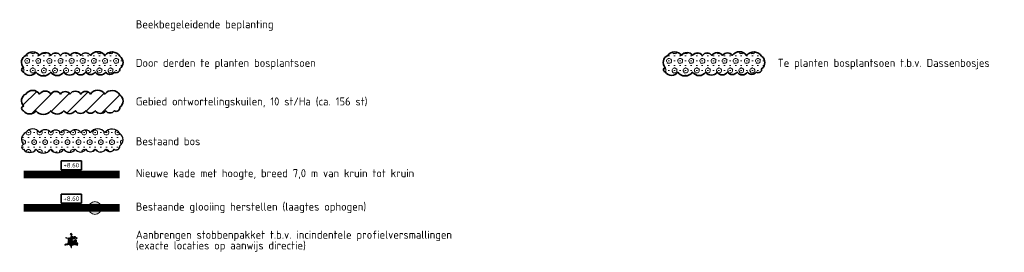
# Model space of a CAD drawing. Header units: metres. Extents: x 198187 to 205351, y 462241 to 466381.
# Tile 8 of 9: x 204584 to 205351, y 462241 to 462422. Entities that reach past the tile are written whole.
import ezdxf

# ---------------------------------------------------------------- set-up
doc = ezdxf.new("R2010")
doc.units = ezdxf.units.M
doc.linetypes.add('DASHED2', pattern=[0.375, 0.25, -0.125])
doc.layers.get('0').update_dxf_attribs({"lineweight": 25})
doc.layers.add('B-WE-GK-KADEMUUR-G', color=7, linetype='DASHED2', lineweight=18, true_color=0x464724, transparency=0.3)
doc.layers.add('B-WE-GK-KADEMUUR_HERSTEL-S', color=7, linetype='Continuous', lineweight=18, true_color=0xc7c700, transparency=0.3)
for name, color, linetype, lineweight, transparency in [('B-WE-GR-BOS-A', 96, 'Continuous', 18, 0.8), ('B-WE-GR-BOS-G', 96, 'Continuous', 25, 0.3), ('N-WE-GR-BOS-A', 96, 'Continuous', 18, 0.2), ('N-WE-GR-INKUILINGEN-A', 78, 'Continuous', 18, 0.5), ('N-WE-WH-VLECHTWERK-S', 26, 'Continuous', 20, 0.3)]:
    doc.layers.add(name, color=color, linetype=linetype, lineweight=lineweight, transparency=transparency)
doc.layers.add('N-WE-GK-KADEMUUR-G', color=7, linetype='DASHED2', lineweight=35, true_color=0xc7c700)
for name, color, linetype, lineweight in [('N-WE-GK-KADEMUUR-T35', 54, 'Continuous', 35), ('N-WE-GR-BOS-G', 78, 'Continuous', 35), ('N-WE-GR-INKUILINGEN-G', 78, 'Continuous', 35), ('X-XX-AL-LEGENDA-T25', 7, 'Continuous', 25)]:
    doc.layers.add(name, color=color, linetype=linetype, lineweight=lineweight)
doc.styles.add('NLCS-ISO', font='NLCS-ISO.ttf')
doc.styles.add('NLCS-ISO-M1000-T35', font='NLCS-ISO.ttf', dxfattribs={"height": 3.5})

# ---------------------------------------------------------------- blocks, each defined once
blk = doc.blocks.new('DOORSTEEK')
h = blk.add_hatch(color=256)
h.dxf.hatch_style = 1
edge = h.paths.add_edge_path()
edge.add_arc((0, 0), 5, 0, 360)
blk.add_circle((0, 0), 5)
blk = doc.blocks.new('stobbe')
at = {"flags": 128}
for points in [[(-1.57, 0.92), (-1.52, 0.88), (-1.41, 0.9), (-1.36, 0.84), (-1.26, 0.82)], [(-1.54, 1.01), (-1.43, 0.96), (-1.41, 0.95), (-1.22, 0.89)], [(-1.2, 0.86), (-1.16, 0.83), (-1.18, 0.8), (-1.22, 0.84), (-1.2, 0.86)], [(-1, 0.75), (-1.02, 0.68), (-0.9, 0.73)], [(-0.98, 0.6), (-0.98, 0.55), (-0.95, 0.52), (-0.84, 0.54), (-0.82, 0.6)], [(-0.85, 0.87), (-0.8, 0.8), (-0.83, 0.75), (-0.9, 0.81), (-0.92, 0.83), (-0.86, 0.88), (-0.85, 0.87)], [(-0.79, 0.21), (-0.81, 0.03), (-0.84, -0.15), (-0.9, -0.32), (-0.9, -0.48), (-0.89, -0.52), (-0.68, -0.87), (-0.51, -0.97), (-0.28, -0.94), (-0.08, -0.87), (0.11, -0.78), (0.3, -0.7), (0.5, -0.64), (0.7, -0.61), (0.91, -0.63), (1.14, -0.7), (1.31, -0.81), (1.46, -0.94), (1.57, -1.01)], [(-0.81, 0.69), (-0.79, 0.63), (-0.27, 0.7), (-0.3, 0.64), (-0.38, 0.58), (-0.37, 0.54), (-0.25, 0.56)], [(-0.59, 0.52), (-0.76, 0.43), (-0.78, 0.33), (-0.78, 0.27), (-0.68, 0.31), (-0.57, 0.44), (-0.53, 0.47)], [(-0.57, 0.84), (-0.74, 0.81)], [(0.08, 0.56), (-0.13, 0.45), (-0.29, 0.38), (-0.45, 0.31), (-0.6, 0.21), (-0.7, 0.06), (-0.71, -0.11), (-0.64, -0.07), (-0.51, 0.05), (-0.38, 0.19), (-0.22, 0.27), (-0.04, 0.33), (0.12, 0.41), (0.16, 0.43), (0.21, 0.56)], [(0.12, 0.17), (-0.54, -0.18), (-0.54, -0.29), (-0.47, -0.39), (-0.31, -0.47), (-0.18, -0.5), (-0.15, -0.46), (0.34, -0.22)], [(-0.53, 0.86), (-0.4, 0.86)], [(0.1, 0.3), (-0.46, 0.03)], [(-0.2, 2.06), (0, 1.88), (-0.07, 1.87), (-0.06, 1.81), (-0.03, 1.75), (-0.02, 1.67), (0.05, 1.62), (0.06, 1.51), (-0.12, 1.53), (-0.23, 1.66), (-0.31, 1.81), (-0.36, 1.93), (-0.31, 1.95), (-0.3, 2), (-0.2, 2.01), (-0.22, 2.06), (-0.2, 2.06)], [(-0.22, 1.12), (-0.24, 0.99), (-0.33, 0.88), (-0.32, 0.84), (-0.16, 0.85), (-0.1, 0.92), (-0.1, 1.04), (-0.12, 1.1)], [(-0.03, 1.26), (0.02, 1.21), (0.1, 1.07), (0.12, 0.93), (0.08, 0.79), (0.03, 0.74), (-0.12, 0.74), (-0.22, 0.67), (-0.22, 0.6), (0.14, 0.6), (0.21, 0.63), (0.29, 0.73), (0.24, 1.16)], [(-0.17, 1.23), (-0.18, 1.19), (-0.16, 1.15), (-0.12, 1.16)], [(-0.16, 1.46), (-0.15, 1.4), (-0.07, 1.45), (-0.05, 1.46)], [(0.16, 0.02), (-0.07, -0.09), (-0.1, -0.13)], [(-0.07, 1.26), (-0.07, 1.25), (-0.08, 1.23), (-0.02, 1.06), (-0.02, 0.91), (-0.07, 0.79)], [(0.03, 1.76), (0.13, 1.73), (0.15, 1.68)], [(0.15, 1.16), (0.14, 1.11), (0.12, 1.06), (0.14, 1.05), (0.19, 1.03), (0.2, 1.04)], [(0.15, 1.04), (0.19, 1.02), (0.27, 0.98), (0.4, 0.82), (0.5, 0.65), (0.55, 0.58), (0.6, 0.61), (0.62, 0.63), (0.43, 1.04), (0.55, 0.96), (0.67, 0.82), (0.74, 0.74), (0.8, 0.78)], [(0.16, 0.36), (0.17, 0.21), (0.22, 0.03), (0.32, -0.12), (0.44, -0.2), (0.62, -0.26), (0.76, -0.31), (0.97, -0.36), (1.18, -0.4), (1.39, -0.43), (1.58, -0.42), (1.64, -0.42)], [(0.21, 1.29), (0.19, 1.25), (0.2, 1.22), (0.25, 1.25)], [(0.23, 0.11), (0.96, 0.26), (1.03, 0.17), (1.04, 0.05), (0.96, -0.11), (0.88, -0.22), (0.83, -0.2), (0.71, -0.23)], [(0.24, 1.24), (0.39, 1.17), (0.5, 1.18), (0.61, 1.17)], [(0.29, -0.03), (0.54, 0.04), (0.59, 0.02)], [(0.35, 1.14), (0.36, 1.07), (0.42, 1.09), (0.43, 1.12)], [(0.69, 1.29), (0.62, 0.98), (0.64, 0.97), (0.7, 1.01), (0.74, 1.16)], [(0.69, 0.1), (0.64, 0), (0.78, -0.07), (0.84, -0.01), (0.86, 0.08), (0.83, 0.13), (0.75, 0.12)], [(0.84, 1.28), (0.82, 1.28), (0.78, 1.2), (0.75, 0.92), (0.81, 0.89), (0.85, 0.89), (0.94, 0.99)], [(0.88, 1.26), (0.98, 1.14)], [(1.01, 0.87), (0.99, 0.84), (0.91, 0.86)], [(1.04, 1.09), (0.98, 1.05), (0.97, 1.09), (1.04, 1.1), (1.04, 1.09)], [(1.17, 1.05), (1.15, 1.04), (1.09, 0.95), (1.09, 0.9), (1.05, 0.81), (1.09, 0.78)], [(1.08, 0.36), (1.25, 0.19), (1.25, 0.12), (1.26, -0.06), (1.2, -0.16), (1.13, -0.18), (1.13, -0.06), (1.13, 0.1), (1.08, 0.17)], [(1.28, 1.02), (1.25, 1.02), (1.13, 0.78), (1.16, 0.73), (1.2, 0.71)], [(1.39, 0.98), (1.35, 0.98), (1.34, 0.97), (1.27, 0.72), (1.28, 0.69), (1.32, 0.66), (1.38, 0.73), (1.41, 0.82)], [(-1.8, -0.8), (-1.82, -0.94), (-1.79, -1.03), (-1.67, -1.02)], [(-1.59, -0.73), (-1.65, -0.75), (-1.69, -0.8), (-1.63, -0.99), (-1.54, -0.98)], [(-1.46, -0.69), (-1.52, -0.73), (-1.53, -0.83), (-1.5, -0.95), (-1.39, -0.96)], [(-1.28, -0.63), (-1.36, -0.68), (-1.33, -0.93), (-1.2, -0.91), (-1.2, -0.68)], [(-1.11, -0.59), (-1.06, -0.85), (-1.02, -0.88), (-0.85, -0.86), (-0.85, -0.8)], [(-0.98, -0.44), (-1.05, -0.55), (-0.98, -0.78), (-0.96, -0.82), (-0.89, -0.78), (-0.87, -0.74), (-0.91, -0.57)], [(-0.74, -0.48), (-0.71, -0.6), (-0.61, -0.73), (-0.49, -0.81), (-0.38, -0.85), (-0.2, -0.78), (-0.02, -0.7), (0.16, -0.61), (0.34, -0.54), (0.52, -0.48), (0.7, -0.46), (0.9, -0.48), (1.09, -0.55), (1.26, -0.65), (1.39, -0.71), (1.45, -0.68), (1.46, -0.59), (1.33, -0.48)], [(-0.7, -0.18), (-0.72, -0.42), (-0.68, -0.47), (-0.57, -0.61), (-0.46, -0.65), (-0.4, -0.63), (-0.47, -0.54), (-0.58, -0.41), (-0.58, -0.33)], [(-0.53, -0.05), (-0.57, -0.15), (-0.61, -0.15)], [(-0.43, -1.04), (-0.33, -1.09), (-0.07, -1.06), (-0.06, -1.09), (-0.13, -1.15), (-0.25, -1.17), (-0.28, -1.2), (-0.25, -1.28), (-0.05, -1.26)], [(-0.22, -0.14), (-0.12, -0.18), (-0.2, -0.32), (-0.28, -0.32), (-0.35, -0.25), (-0.35, -0.2), (-0.29, -0.16)], [(0.34, -0.39), (-0.33, -0.61)], [(-0.22, -1.35), (-0.2, -1.37), (-0.06, -1.35)], [(-0.14, -1.54), (-0.12, -1.69), (-0.08, -1.73), (-0.05, -1.73)], [(0.25, -0.13), (-0.07, -0.2)], [(0.38, -0.75), (0.19, -0.83), (0.03, -0.92), (-0.06, -1.03), (0.03, -1.07)], [(-0.02, -1.28), (-0.05, -1.4), (-0.02, -1.58)], [(0.49, -0.88), (0.32, -0.93), (0.14, -1), (0.09, -1.08), (0.1, -1.1), (0.7, -0.95)], [(0.44, -0.27), (0.39, -0.35), (0.4, -0.37), (0.62, -0.32)], [(0.42, -0.74), (0.65, -0.73), (0.86, -0.78), (1.07, -0.85), (1.27, -0.95), (1.52, -1.06)], [(0.43, -0.14), (0.61, -0.05)], [(0.53, -0.87), (1.24, -1)], [(0.9, -0.27), (1.07, -0.2)], [(1.47, -0.76), (1.5, -0.8), (1.59, -0.91), (1.6, -0.93)], [(1.48, -0.48), (1.5, -0.56), (1.57, -0.56), (1.57, -0.48)]]:
    blk.add_lwpolyline(points, dxfattribs=at)
for start, end in [(116.554, 190.873), (80.8143, 98.1415), (343.9042, 61.9621), (196.8348, 241.5594), (249.8979, 269.7843), (275.699, 299.9358), (306.0794, 336.9256)]:
    blk.add_arc((0.08, -0.04), 0.999, start, end)

msp = doc.modelspace()

# ---------------------------------------------------------------- hatches: boundary and pattern name
at = {"layer": 'B-WE-GR-BOS-A'}
h = msp.add_hatch(dxfattribs=at)
h.set_pattern_fill('AGR-BOMENGROND-SO', color=256, scale=1.5, pattern_type=2)
h.set_pattern_definition([(0, (204599.5072, 462334.1642), (0, 3.75), [0, -4.33013]), (0, (204599.005, 462332.289), (4.3301, 7.5), [1.0048, -7.6554]), (30, (204600.0096, 462332.2892), (4.33013, 7.5), [1.0048, -13.9952]), (60, (204600.88, 462332.792), (-4.3301, 7.5), [1.0048, -7.6554]), (90, (204601.382, 462333.662), (-4.33012, 7.5), [1.0048, -13.9952]), (120, (204601.382, 462334.667), (-8.66025, -2e-06), [1.0048, -7.6554]), (150, (204600.8798, 462335.537), (-8.66025, 2e-06), [1.0048, -13.9952]), (180, (204600.0096, 462336.039), (-4.3301, -7.5), [1.0048, -7.6554]), (210, (204599.0048, 462336.0392), (-4.33013, -7.5), [1.0048, -13.9952]), (240, (204598.1346, 462335.537), (4.3301, -7.5), [1.0048, -7.6554]), (270, (204597.632, 462334.6666), (4.33012, -7.5), [1.0048, -13.9952]), (300, (204597.632, 462333.662), (8.66025, 2e-06), [1.0048, -7.6554]), (330, (204598.1346, 462332.7916), (8.66025, -2e-06), [1.0048, -13.9952])])
edge = h.paths.add_edge_path()
edge.add_arc((204591.78, 462324.55), 5.9, 215, 325)
edge.add_arc((204602.35, 462325.18), 7.01, 215, 325)
edge.add_arc((204613.22, 462324.75), 6.26, 215, 325)
edge.add_arc((204622.81, 462324.29), 5.45, 215, 325)
edge.add_arc((204631.35, 462324.02), 4.97, 215, 325)
edge.add_arc((204639.09, 462323.74), 4.48, 215, 325)
edge.add_arc((204646.87, 462324.03), 5, 215, 325)
edge.add_arc((204654.3, 462323.5), 4.07, 215, 325)
edge.add_arc((204659.2, 462323.46), 2.78, 235.6044, 368.05706)
edge.add_arc((204658.58, 462328.66), 5.87, 305, 415)
edge.add_arc((204655.87, 462329.72), 7.14, 31.57616, 141.57616)
edge.add_arc((204644.69, 462330.26), 6.81, 35, 145)
edge.add_arc((204635.33, 462331.52), 4.62, 35, 145)
edge.add_arc((204627.33, 462331.21), 5.15, 35, 145)
edge.add_arc((204619.47, 462331.62), 4.44, 35, 145)
edge.add_arc((204612, 462331.48), 4.68, 35, 145)
edge.add_arc((204603.84, 462331.13), 5.29, 35, 145)
edge.add_arc((204594.14, 462330.4), 6.56, 35, 145)
edge.add_arc((204591.14, 462328.84), 5.83, 114.06826, 224.06826)
edge.add_arc((204587.34, 462322.97), 1.85, 102.10756, 257.89244)
at = {"layer": 'N-WE-GR-BOS-A'}
h = msp.add_hatch(dxfattribs=at)
h.set_pattern_fill('AGR-BOMENGROND-SO', color=256, scale=1.5, pattern_type=2)
h.set_pattern_definition([(0, (0, 0), (0, 3.75), [0, -4.330125]), (0, (-0.5024, -1.875), (4.330125, 7.5), [1.00482, -7.65543]), (30, (0.5024, -1.875), (4.33012803, 7.49999825), [1.00482, -13.99518]), (60, (1.3726, -1.3726), (-4.33012803, 7.49999825), [1.00482, -7.65543]), (90, (1.875, -0.5024), (-4.330125, 7.5), [1.00482, -13.99518]), (120, (1.875, 0.5024), (-8.66025303, -1.75e-06), [1.00482, -7.65543]), (150, (1.3726, 1.3726), (-8.66025303, 1.75e-06), [1.00482, -13.99518]), (180, (0.5024, 1.875), (-4.330125, -7.5), [1.00482, -7.65543]), (210, (-0.5024, 1.875), (-4.33012803, -7.49999825), [1.00482, -13.99518]), (240, (-1.3726, 1.3726), (4.33012803, -7.49999825), [1.00482, -7.65543]), (270, (-1.875, 0.5024), (4.330125, -7.5), [1.00482, -13.99518]), (300, (-1.875, -0.5024), (8.66025303, 1.75e-06), [1.00482, -7.65543]), (330, (-1.3726, -1.3726), (8.66025303, -1.75e-06), [1.00482, -13.99518])])
edge = h.paths.add_edge_path()
edge.add_arc((204591.78, 462384.55), 5.9, 215, 325)
edge.add_arc((204602.35, 462385.18), 7.01, 215, 325)
edge.add_arc((204613.22, 462384.75), 6.26, 215, 325)
edge.add_arc((204622.81, 462384.29), 5.45, 215, 325)
edge.add_arc((204631.35, 462384.02), 4.97, 215, 325)
edge.add_arc((204639.09, 462383.74), 4.48, 215, 325)
edge.add_arc((204646.87, 462384.03), 5, 215, 325)
edge.add_arc((204654.3, 462383.5), 4.07, 215, 325)
edge.add_arc((204659.2, 462383.46), 2.78, 235.6044, 368.05706)
edge.add_arc((204658.58, 462388.66), 5.87, 305, 415)
edge.add_arc((204655.87, 462389.72), 7.14, 31.57616, 141.57616)
edge.add_arc((204644.69, 462390.26), 6.81, 35, 145)
edge.add_arc((204635.33, 462391.52), 4.62, 35, 145)
edge.add_arc((204627.33, 462391.21), 5.15, 35, 145)
edge.add_arc((204619.47, 462391.62), 4.44, 35, 145)
edge.add_arc((204612, 462391.48), 4.68, 35, 145)
edge.add_arc((204603.84, 462391.13), 5.29, 35, 145)
edge.add_arc((204594.14, 462390.4), 6.56, 35, 145)
edge.add_arc((204591.14, 462388.84), 5.83, 114.06826, 224.06826)
edge.add_arc((204587.34, 462382.97), 1.85, 102.10756, 257.89244)
h = msp.add_hatch(dxfattribs=at)
h.set_pattern_fill('AGR-BOMENGROND-SO', color=256, scale=1.5, pattern_type=2)
h.set_pattern_definition([(0, (500, 0), (0, 3.75), [0, -4.330125]), (0, (499.4976, -1.875), (4.330125, 7.5), [1.00482, -7.65543]), (30, (500.5024, -1.875), (4.33012803, 7.49999825), [1.00482, -13.99518]), (60, (501.3726, -1.3726), (-4.33012803, 7.49999825), [1.00482, -7.65543]), (90, (501.875, -0.5024), (-4.330125, 7.5), [1.00482, -13.99518]), (120, (501.875, 0.5024), (-8.66025303, -1.75e-06), [1.00482, -7.65543]), (150, (501.3726, 1.3726), (-8.66025303, 1.75e-06), [1.00482, -13.99518]), (180, (500.5024, 1.875), (-4.330125, -7.5), [1.00482, -7.65543]), (210, (499.4976, 1.875), (-4.33012803, -7.49999825), [1.00482, -13.99518]), (240, (498.6274, 1.3726), (4.33012803, -7.49999825), [1.00482, -7.65543]), (270, (498.125, 0.5024), (4.330125, -7.5), [1.00482, -13.99518]), (300, (498.125, -0.5024), (8.66025303, 1.75e-06), [1.00482, -7.65543]), (330, (498.6274, -1.3726), (8.66025303, -1.75e-06), [1.00482, -13.99518])])
edge = h.paths.add_edge_path()
edge.add_arc((205091.78, 462384.55), 5.9, 215, 325)
edge.add_arc((205102.35, 462385.18), 7.01, 215, 325)
edge.add_arc((205113.22, 462384.75), 6.26, 215, 325)
edge.add_arc((205122.81, 462384.29), 5.45, 215, 325)
edge.add_arc((205131.35, 462384.02), 4.97, 215, 325)
edge.add_arc((205139.09, 462383.74), 4.48, 215, 325)
edge.add_arc((205146.87, 462384.03), 5, 215, 325)
edge.add_arc((205154.3, 462383.5), 4.07, 215, 325)
edge.add_arc((205159.2, 462383.46), 2.78, 235.6044, 368.05706)
edge.add_arc((205158.58, 462388.66), 5.87, 305, 415)
edge.add_arc((205155.87, 462389.72), 7.14, 31.57616, 141.57616)
edge.add_arc((205144.69, 462390.26), 6.81, 35, 145)
edge.add_arc((205135.33, 462391.52), 4.62, 35, 145)
edge.add_arc((205127.33, 462391.21), 5.15, 35, 145)
edge.add_arc((205119.47, 462391.62), 4.44, 35, 145)
edge.add_arc((205112, 462391.48), 4.68, 35, 145)
edge.add_arc((205103.84, 462391.13), 5.29, 35, 145)
edge.add_arc((205094.14, 462390.4), 6.56, 35, 145)
edge.add_arc((205091.14, 462388.84), 5.83, 114.06826, 224.06826)
edge.add_arc((205087.34, 462382.97), 1.85, 102.10756, 257.89244)
at = {"layer": 'N-WE-GR-INKUILINGEN-A'}
h = msp.add_hatch(dxfattribs=at)
h.set_pattern_fill('ANSI31', color=256, scale=3)
h.set_pattern_definition([(45, (204599.507, 462274.164), (-6.7352, 6.7352), [])])
edge = h.paths.add_edge_path()
edge.add_arc((204591.78, 462354.55), 5.9, 215, 325)
edge.add_arc((204602.35, 462355.18), 7.01, 215, 325)
edge.add_arc((204613.22, 462354.75), 6.26, 215, 325)
edge.add_arc((204622.81, 462354.29), 5.45, 215, 325)
edge.add_arc((204631.35, 462354.02), 4.97, 215, 325)
edge.add_arc((204639.09, 462353.74), 4.48, 215, 325)
edge.add_arc((204646.87, 462354.03), 5, 215, 325)
edge.add_arc((204654.3, 462353.5), 4.07, 215, 325)
edge.add_arc((204659.2, 462353.46), 2.78, 235.6044, 368.05706)
edge.add_arc((204658.58, 462358.66), 5.87, 305, 415)
edge.add_arc((204655.87, 462359.72), 7.14, 31.57616, 141.57616)
edge.add_arc((204644.69, 462360.26), 6.81, 35, 145)
edge.add_arc((204635.33, 462361.52), 4.62, 35, 145)
edge.add_arc((204627.33, 462361.21), 5.15, 35, 145)
edge.add_arc((204619.47, 462361.62), 4.44, 35, 145)
edge.add_arc((204612, 462361.48), 4.68, 35, 145)
edge.add_arc((204603.84, 462361.13), 5.29, 35, 145)
edge.add_arc((204594.14, 462360.4), 6.56, 35, 145)
edge.add_arc((204591.14, 462358.84), 5.83, 114.06826, 224.06826)
edge.add_arc((204587.34, 462352.97), 1.85, 102.10756, 257.89244)

# ---------------------------------------------------------------- linework, layer by layer
at = {"layer": 'B-WE-GK-KADEMUUR-G', "ltscale": 25, "const_width": 6, "flags": 128}
msp.add_lwpolyline([(204586.95, 462275.66), (204661.95, 462275.66)], dxfattribs=at)
at = {"layer": 'B-WE-GR-BOS-G', "flags": 128}
msp.add_lwpolyline([(204586.95, 462321.16, 0.520567), (204596.61, 462321.16, 0.520567), (204608.09, 462321.16, 0.520567), (204618.35, 462321.16, 0.520567), (204627.28, 462321.16, 0.520567), (204635.42, 462321.16, 0.520567), (204642.77, 462321.16, 0.520567), (204650.96, 462321.16, 0.520567), (204657.63, 462321.16, 0.652219), (204661.95, 462323.85, 0.520567), (204661.95, 462333.47, 0.520567), (204650.27, 462334.16, 0.520567), (204639.11, 462334.16, 0.520567), (204631.55, 462334.16, 0.520567), (204623.11, 462334.16, 0.520567), (204615.83, 462334.16, 0.520567), (204608.17, 462334.16, 0.520567), (204599.51, 462334.16, 0.520567), (204588.76, 462334.16, 0.520567), (204586.95, 462324.78, 0.808231)], format="xyb", close=True, dxfattribs=at)
at = {"layer": 'N-WE-GK-KADEMUUR-G', "ltscale": 25, "const_width": 6, "flags": 128}
msp.add_lwpolyline([(204586.95, 462301.66), (204661.95, 462301.66)], dxfattribs=at)
at = {"layer": 'N-WE-GR-BOS-G', "flags": 128}
for points in [[(204586.95, 462381.16, 0.520567), (204596.61, 462381.16, 0.520567), (204608.09, 462381.16, 0.520567), (204618.35, 462381.16, 0.520567), (204627.28, 462381.16, 0.520567), (204635.42, 462381.16, 0.520567), (204642.77, 462381.16, 0.520567), (204650.96, 462381.16, 0.520567), (204657.63, 462381.16, 0.652219), (204661.95, 462383.85, 0.520567), (204661.95, 462393.47, 0.520567), (204650.27, 462394.16, 0.520567), (204639.11, 462394.16, 0.520567), (204631.55, 462394.16, 0.520567), (204623.11, 462394.16, 0.520567), (204615.83, 462394.16, 0.520567), (204608.17, 462394.16, 0.520567), (204599.51, 462394.16, 0.520567), (204588.76, 462394.16, 0.520567), (204586.95, 462384.78, 0.808231)], [(205086.95, 462381.16, 0.520567), (205096.61, 462381.16, 0.520567), (205108.09, 462381.16, 0.520567), (205118.35, 462381.16, 0.520567), (205127.28, 462381.16, 0.520567), (205135.42, 462381.16, 0.520567), (205142.77, 462381.16, 0.520567), (205150.96, 462381.16, 0.520567), (205157.63, 462381.16, 0.652219), (205161.95, 462383.85, 0.520567), (205161.95, 462393.47, 0.520567), (205150.27, 462394.16, 0.520567), (205139.11, 462394.16, 0.520567), (205131.55, 462394.16, 0.520567), (205123.11, 462394.16, 0.520567), (205115.83, 462394.16, 0.520567), (205108.17, 462394.16, 0.520567), (205099.51, 462394.16, 0.520567), (205088.76, 462394.16, 0.520567), (205086.95, 462384.78, 0.808231)]]:
    msp.add_lwpolyline(points, format="xyb", close=True, dxfattribs=at)
at = {"layer": 'N-WE-GR-INKUILINGEN-G', "flags": 128}
msp.add_lwpolyline([(204586.95, 462351.16, 0.520567), (204596.61, 462351.16, 0.520567), (204608.09, 462351.16, 0.520567), (204618.35, 462351.16, 0.520567), (204627.28, 462351.16, 0.520567), (204635.42, 462351.16, 0.520567), (204642.77, 462351.16, 0.520567), (204650.96, 462351.16, 0.520567), (204657.63, 462351.16, 0.652219), (204661.95, 462353.85, 0.520567), (204661.95, 462363.47, 0.520567), (204650.27, 462364.16, 0.520567), (204639.11, 462364.16, 0.520567), (204631.55, 462364.16, 0.520567), (204623.11, 462364.16, 0.520567), (204615.83, 462364.16, 0.520567), (204608.17, 462364.16, 0.520567), (204599.51, 462364.16, 0.520567), (204588.76, 462364.16, 0.520567), (204586.95, 462354.78, 0.808231)], format="xyb", close=True, dxfattribs=at)

# ---------------------------------------------------------------- block references
at = {"layer": 'B-WE-GK-KADEMUUR_HERSTEL-S'}
msp.add_blockref('DOORSTEEK', (204642.52, 462275.48), dxfattribs=at)
at = {"layer": 'N-WE-WH-VLECHTWERK-S', "xscale": 3, "yscale": 3, "zscale": 3}
msp.add_blockref('stobbe', (204624.45, 462249.66), dxfattribs=at)

# ---------------------------------------------------------------- texts
at = {"layer": 'N-WE-GK-KADEMUUR-T35', "char_height": 3.5, "attachment_point": 1, "style": 'NLCS-ISO-M1000-T35', "bg_fill": 16, "box_fill_scale": 1.5, "bg_fill_color": 256, "bg_fill_transparency": 0}
for insert in [(204618.04, 462310.54), (204618.04, 462284.54)]:
    msp.add_mtext('+8.60', dxfattribs=dict(at, insert=insert))
at = {"layer": 'X-XX-AL-LEGENDA-T25', "char_height": 6.25, "attachment_point": 4, "line_spacing_factor": 0.8, "style": 'NLCS-ISO'}
for s, insert in [('Beekbegeleidende beplanting', (204674.45, 462417.43)), ('Door derden te planten bosplantsoen ', (204674.45, 462387.43)), ('Te planten bosplantsoen t.b.v. Dassenbosjes ', (205174.45, 462387.43)), ('Gebied ontwortelingskuilen, 10 st/Ha (ca. 156 st)', (204674.45, 462357.43)), ('Bestaand bos', (204674.45, 462327.43))]:
    msp.add_mtext(s, dxfattribs=dict(at, insert=insert))
for s, insert, width in [('Nieuwe kade met hoogte, breed 7,0 m van kruin tot kruin', (204674.45, 462301.66), 241.7569), ('Bestaande glooiing herstellen (laagtes ophogen)', (204674.45, 462275.66), 219.4167), ('Aanbrengen stobbenpakket t.b.v. incindentele profielversmallingen\\P(exacte locaties op aanwijs directie)', (204674.45, 462249.66), 293.6042)]:
    msp.add_mtext(s, dxfattribs=dict(at, insert=insert, width=width))

doc.saveas('drawing.dxf')
